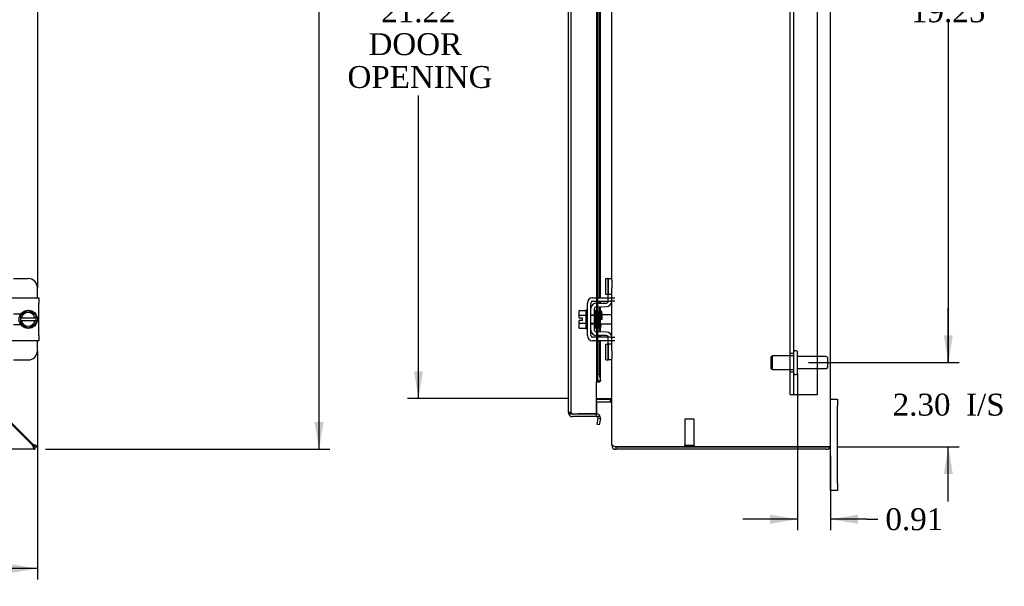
# Model space of a CAD drawing. Header units: inches. Extents: x 1 to 150, y -1 to 99.
# Tile 5 of 11: x 48 to 75, y 29 to 45. Entities that reach past the tile are written whole.
import ezdxf
from ezdxf.enums import TextEntityAlignment as Align
from ezdxf.lldxf.tags import DXFTag

# ---------------------------------------------------------------- set-up
doc = ezdxf.new("R2010")
doc.units = ezdxf.units.IN
doc.header["$MEASUREMENT"] = 0
for name, color, linetype in [('COM40676', 7, 'Continuous'), ('COM42667', 7, 'Continuous'), ('COM42780', 7, 'Continuous'), ('COM48431', 7, 'Continuous'), ('COM71102-11', 7, 'Continuous'), ('Default', 7, 'Continuous'), ('FET07710', 7, 'Continuous'), ('GSK10080', 7, 'Continuous'), ('SCC19011', 7, 'Continuous'), ('SPR20265', 7, 'Continuous'), ('STD21878', 7, 'Continuous'), ('STD26094', 7, 'Continuous'), ('WAF25035', 7, 'Continuous')]:
    doc.layers.add(name, color=color, linetype=linetype)
doc.styles.add('SEACAD_Times_New_Roman', font='times.ttf')
tags = doc.linetypes.add('HIDDEN2', pattern=[0.1875, 0.125, -0.0625]).pattern_tags.tags
tags[6:7] = [DXFTag(74, 4), DXFTag(75, 0), DXFTag(340, '0'), DXFTag(46, 0.0), DXFTag(50, 0.0), DXFTag(44, 0.0), DXFTag(45, 0.0)]
tags[4:5] = [DXFTag(74, 4), DXFTag(75, 0), DXFTag(340, '0'), DXFTag(46, 0.0), DXFTag(50, 0.0), DXFTag(44, 0.0), DXFTag(45, 0.0)]
doc.dimstyles.new('HAMMOND_(STH_-_120x80)', dxfattribs={"dimtxt": 0.6, "dimasz": 0.75, "dimexe": 0.3, "dimexo": 0.3, "dimgap": 0.15, "dimtad": 0, "dimtih": 1, "dimtoh": 1, "dimzin": 0, "dimdsep": 46, "dimtxsty": 'SEACAD_Times_New_Roman', "dimblk1": '_SE_FILLED', "dimblk2": '_SE_FILLED', "dimsah": 1, "dimcen": 0.3, "dimadec": 0, "dimazin": 0, "dimtfac": 0.8, "dimtofl": 0, "dimtmove": 0, "dimatfit": 3, "dimfxl": 1, "dimtolj": 1, "dimtzin": 0, "dimarcsym": 0})

# ---------------------------------------------------------------- blocks, each defined once
blk = doc.blocks.new('SE')
at = {"layer": 'COM42667', "color": 7, "linetype": 'Continuous'}
for p, q in [((47.663, 37.317), (48.577, 37.317)), ((48.577, 37.317), (48.577, 37.174)), ((48.577, 36.282), (48.577, 37.174)), ((48.082, 36.869), (47.882, 36.869)), ((47.882, 36.588), (48.082, 36.588)), ((48.577, 36.282), (48.577, 36.139)), ((48.577, 36.139), (47.663, 36.139))]:
    blk.add_line(p, q, dxfattribs=at)
at = {"layer": 'COM42780', "color": 7, "linetype": 'Continuous'}
for p, q in [((47.888, 37.843), (48.288, 37.843)), ((48.538, 37.317), (48.538, 37.593)), ((48.538, 35.863), (48.538, 36.139)), ((47.888, 35.613), (48.288, 35.613))]:
    blk.add_line(p, q, dxfattribs=at)
for centre, start, end in [((48.288, 37.593), 0, 90), ((48.288, 35.863), 270, 0)]:
    blk.add_arc(centre, 0.25, start, end, dxfattribs=at)
at = {"layer": 'COM48431', "color": 7, "linetype": 'Continuous'}
for p, q in [((48.538, 48.676), (48.538, 37.593)), ((48.538, 35.863), (48.538, 33.238)), ((47.591, 34.131), (48.406, 33.316)), ((47.591, 34.095), (48.388, 33.298)), ((48.388, 33.298), (48.405, 33.274)), ((48.406, 33.316), (48.43, 33.3)), ((48.466, 33.238), (48.43, 33.274)), ((48.466, 33.238), (48.538, 33.238)), ((48.466, 33.238), (48.466, 33.166)), ((48.466, 33.166), (24.61, 33.166))]:
    blk.add_line(p, q, dxfattribs=at)
for points, knots in [([(48.405, 33.274), (48.41, 33.26), (48.415, 33.246), (48.425, 33.22), (48.43, 33.208), (48.441, 33.188), (48.446, 33.18), (48.456, 33.169), (48.461, 33.166), (48.466, 33.166)], [0, 0, 0, 0, 0.25, 0.25, 0.5, 0.5, 0.75, 0.75, 1, 1, 1, 1]), ([(48.405, 33.274), (48.415, 33.265), (48.425, 33.255), (48.446, 33.242), (48.456, 33.238), (48.466, 33.238)], [0, 0, 0, 0, 0.5, 0.5, 1, 1, 1, 1]), ([(48.43, 33.3), (48.435, 33.295), (48.44, 33.29), (48.448, 33.279), (48.452, 33.274), (48.459, 33.264), (48.462, 33.259), (48.465, 33.249), (48.466, 33.243), (48.466, 33.238)], [0, 0, 0, 0, 0.25, 0.25, 0.5, 0.5, 0.75, 0.75, 1, 1, 1, 1]), ([(48.43, 33.3), (48.444, 33.295), (48.459, 33.29), (48.485, 33.279), (48.497, 33.274), (48.517, 33.264), (48.525, 33.259), (48.536, 33.249), (48.538, 33.243), (48.538, 33.238)], [0, 0, 0, 0, 0.25, 0.25, 0.5, 0.5, 0.75, 0.75, 1, 1, 1, 1])]:
    blk.add_open_spline(points, degree=3, knots=knots, dxfattribs=at)
at = {"layer": 'SCC19011', "color": 7, "linetype": 'Continuous'}
for p, q in [((48.288, 36.969), (48.073, 36.837)), ((48.073, 36.837), (48.073, 36.762)), ((48.073, 36.762), (48.073, 36.694)), ((48.094, 36.762), (48.073, 36.762)), ((48.104, 36.762), (48.094, 36.762)), ((48.473, 36.762), (48.104, 36.762)), ((48.503, 36.837), (48.288, 36.969)), ((48.483, 36.762), (48.473, 36.762)), ((48.503, 36.762), (48.483, 36.762)), ((48.503, 36.762), (48.503, 36.837)), ((48.503, 36.694), (48.503, 36.762)), ((48.073, 36.694), (48.073, 36.619)), ((48.073, 36.694), (48.094, 36.694)), ((48.073, 36.619), (48.288, 36.487)), ((48.094, 36.694), (48.104, 36.694)), ((48.104, 36.694), (48.473, 36.694)), ((48.288, 36.487), (48.503, 36.619)), ((48.473, 36.694), (48.483, 36.694)), ((48.483, 36.694), (48.503, 36.694)), ((48.503, 36.619), (48.503, 36.694))]:
    blk.add_line(p, q, dxfattribs=at)
for start, end in [(10.4474, 169.5526), (190.4474, 349.5526)]:
    blk.add_arc((48.288, 36.728), 0.188, start, end, dxfattribs=at)
at = {"layer": 'WAF25035', "color": 7, "linetype": 'Continuous'}
blk.add_circle((48.288, 36.728), 0.25, dxfattribs=at)
blk = doc.blocks.new('DMBLK7269')
at = {"layer": 'Default', "linetype": 'Continuous'}
for points in [[(25.288, 29.776), (25.288, 30.026), (24.538, 29.901)], [(47.788, 29.776), (48.538, 29.901), (47.788, 30.026)]]:
    blk.add_hatch(color=7, dxfattribs=at).paths.add_polyline_path(points)
at = {"layer": 'Default', "color": 7, "linetype": 'Continuous'}
for p, q in [((48.538, 35.563), (48.538, 29.601)), ((24.538, 32.938), (24.538, 29.601)), ((34.807, 29.901), (24.538, 29.901)), ((48.538, 29.901), (37.274, 29.901))]:
    blk.add_line(p, q, dxfattribs=at)
at = {"layer": 'Default', "color": 7, "linetype": 'Continuous', "style": 'SEACAD_Times_New_Roman'}
blk.add_text('24.00', height=0.6, dxfattribs=at).set_placement((35.017, 30.201), align=Align.TOP_LEFT)
blk = doc.blocks.new('_SE_FILLED')
at = {"color": 0}
blk.add_line((0, 0), (-1, 0), dxfattribs=at)
blk.add_solid([(0, 0), (-1, -0.1665), (-1, 0.1665), (0, 0)], dxfattribs=at)
blk = doc.blocks.new('DMBLK7270')
at = {"layer": 'Default', "linetype": 'Continuous'}
for points in [[(56.387, 56.416), (56.262, 57.166), (56.137, 56.416)], [(56.387, 33.916), (56.137, 33.916), (56.262, 33.166)]]:
    blk.add_hatch(color=7, dxfattribs=at).paths.add_polyline_path(points)
at = {"layer": 'Default', "color": 7, "linetype": 'Continuous'}
for p, q in [((48.766, 57.166), (56.562, 57.166)), ((56.262, 46.523), (56.262, 57.166)), ((56.262, 33.166), (56.262, 45.713)), ((48.766, 33.166), (56.562, 33.166))]:
    blk.add_line(p, q, dxfattribs=at)
at = {"layer": 'Default', "color": 7, "linetype": 'Continuous', "style": 'SEACAD_Times_New_Roman'}
blk.add_text('24.00', height=0.6, dxfattribs=at).set_placement((55.239, 46.313), align=Align.TOP_LEFT)
blk = doc.blocks.new('SE9')
at = {"layer": 'COM40676', "color": 7, "linetype": 'HIDDEN2'}
for p, q in [((69.184, 34.666), (69.184, 55.666)), ((69.279, 34.666), (69.279, 55.666)), ((69.934, 34.666), (69.934, 55.666)), ((69.279, 35.791), (69.184, 35.791)), ((69.184, 35.291), (69.279, 35.291)), ((69.184, 34.666), (69.309, 34.666)), ((69.309, 34.666), (69.934, 34.666))]:
    blk.add_line(p, q, dxfattribs=at)
at = {"layer": 'COM42667', "color": 7, "linetype": 'Continuous'}
for p, q in [((63.764, 37.317), (64.247, 37.317)), ((64.247, 37.317), (64.372, 37.317)), ((63.621, 36.282), (63.621, 37.174)), ((63.716, 36.282), (63.716, 37.174)), ((63.764, 37.222), (64.247, 37.222)), ((64.372, 37.222), (64.247, 37.222)), ((64.247, 36.234), (63.764, 36.234)), ((64.247, 36.234), (64.372, 36.234)), ((64.247, 36.139), (63.764, 36.139)), ((64.372, 36.139), (64.247, 36.139))]:
    blk.add_line(p, q, dxfattribs=at)
for centre, radius, start, end in [((63.764, 37.174), 0.143, 90, 180), ((63.764, 37.174), 0.048, 90, 180), ((63.764, 36.282), 0.143, 180, 270), ((63.764, 36.282), 0.048, 180, 270)]:
    blk.add_arc(centre, radius, start, end, dxfattribs=at)
at = {"layer": 'COM42780', "color": 7, "linetype": 'Continuous'}
for p, q in [((64.129, 37.406), (64.129, 37.843)), ((64.129, 37.843), (64.179, 37.843)), ((64.193, 37.843), (64.179, 37.843)), ((64.193, 37.593), (64.193, 37.843)), ((64.193, 37.843), (64.288, 37.843)), ((64.288, 37.799), (64.288, 37.593)), ((64.193, 37.317), (64.193, 37.593)), ((64.288, 37.317), (64.288, 37.593)), ((64.179, 37.406), (64.129, 37.406)), ((64.179, 37.406), (64.193, 37.406)), ((63.811, 36.431), (63.811, 37.025)), ((63.857, 37.168), (64.146, 37.173)), ((63.858, 37.073), (64.148, 37.078)), ((64.193, 37.221), (64.193, 37.222)), ((64.288, 37.221), (64.288, 37.222)), ((63.835, 36.923), (63.821, 36.923)), ((63.885, 36.923), (63.87, 36.923)), ((63.837, 36.533), (63.852, 36.533)), ((63.887, 36.533), (63.903, 36.533)), ((64.146, 36.283), (63.857, 36.288)), ((64.148, 36.378), (63.858, 36.383)), ((64.193, 36.234), (64.193, 36.235)), ((64.288, 36.234), (64.288, 36.235)), ((64.129, 35.613), (64.129, 36.05)), ((64.129, 36.05), (64.179, 36.05)), ((64.193, 36.05), (64.179, 36.05)), ((64.193, 35.863), (64.193, 36.139)), ((64.288, 35.863), (64.288, 36.139)), ((64.193, 35.613), (64.193, 35.863)), ((64.288, 35.863), (64.288, 35.657)), ((64.129, 35.613), (64.179, 35.613)), ((64.179, 35.613), (64.193, 35.613)), ((64.288, 35.613), (64.193, 35.613))]:
    blk.add_line(p, q, dxfattribs=at)
at = {"layer": 'COM42780', "color": 7, "linetype": 'HIDDEN2'}
for p, q in [((64.196, 37.406), (64.196, 37.843)), ((64.288, 37.406), (64.193, 37.406)), ((64.193, 37.222), (64.193, 37.317)), ((64.288, 37.222), (64.288, 37.317)), ((63.716, 36.853), (63.906, 36.853)), ((63.906, 36.835), (63.716, 36.835)), ((63.821, 36.923), (63.811, 36.923)), ((63.87, 36.923), (63.835, 36.923)), ((63.906, 36.923), (63.885, 36.923)), ((63.906, 36.533), (63.906, 36.923)), ((63.716, 36.622), (63.906, 36.622)), ((63.716, 36.603), (63.906, 36.603)), ((63.811, 36.533), (63.837, 36.533)), ((63.852, 36.533), (63.887, 36.533)), ((63.903, 36.533), (63.906, 36.533)), ((64.193, 36.139), (64.193, 36.234)), ((64.288, 36.139), (64.288, 36.234)), ((64.288, 36.05), (64.193, 36.05)), ((64.194, 35.918), (64.193, 35.918)), ((64.194, 35.918), (64.194, 35.866)), ((64.196, 35.613), (64.196, 36.05)), ((64.194, 35.888), (64.193, 35.888)), ((64.194, 35.809), (64.193, 35.809)), ((64.194, 35.803), (64.193, 35.803)), ((64.194, 35.778), (64.193, 35.778)), ((64.194, 35.745), (64.193, 35.745))]:
    blk.add_line(p, q, dxfattribs=at)
at = {"layer": 'COM42780', "color": 7, "linetype": 'Continuous'}
for centre, radius, start, end in [((63.859, 37.025), 0.143, 91, 180), ((63.859, 37.025), 0.048, 91, 180), ((64.145, 37.221), 0.048, 271, 0), ((64.145, 37.221), 0.143, 271, 0), ((63.859, 36.431), 0.143, 180, 269), ((63.859, 36.431), 0.048, 180, 269), ((64.145, 36.235), 0.048, 0, 89), ((64.145, 36.235), 0.143, 0, 89)]:
    blk.add_arc(centre, radius, start, end, dxfattribs=at)
at = {"layer": 'COM48431', "color": 7, "linetype": 'Continuous'}
for p, q in [((70.288, 33.274), (70.288, 57.058)), ((64.288, 37.799), (64.288, 52.533)), ((64.288, 36.235), (64.288, 37.221)), ((64.288, 33.3), (64.288, 35.657)), ((63.87, 34.555), (64.252, 34.555)), ((63.87, 34.541), (64.252, 34.541)), ((63.87, 34.469), (64.252, 34.469)), ((64.252, 34.469), (64.252, 34.541)), ((64.288, 33.298), (64.288, 33.274)), ((64.312, 33.274), (64.288, 33.274)), ((64.396, 33.238), (70.18, 33.238)), ((70.18, 33.238), (64.396, 33.238)), ((64.396, 33.238), (64.396, 33.166)), ((70.18, 33.238), (70.282, 33.238)), ((70.282, 33.238), (70.18, 33.238)), ((70.18, 33.166), (64.396, 33.166))]:
    blk.add_line(p, q, dxfattribs=at)
for centre, radius, start, end in [((64.252, 34.433), 0.108, 79.6015, 90), ((64.252, 34.433), 0.036, 0, 90), ((64.396, 33.274), 0.108, 180, 270), ((64.396, 33.274), 0.036, 231.2764, 270), ((70.18, 33.274), 0.108, 270, 340.5288), ((70.18, 33.274), 0.108, 340.5288, 0)]:
    blk.add_arc(centre, radius, start, end, dxfattribs=at)
blk.add_ellipse((70.18, 33.274), major_axis=(-0.108, 0), ratio=0.997813, start_param=2.801756, end_param=3.141593, dxfattribs=at)
for points, knots in [([(64.288, 34.451), (64.288, 34.462), (64.288, 34.472), (64.285, 34.492), (64.284, 34.503), (64.28, 34.517), (64.278, 34.522), (64.275, 34.531), (64.273, 34.536), (64.268, 34.544), (64.266, 34.547), (64.261, 34.551), (64.259, 34.553), (64.256, 34.554), (64.254, 34.554), (64.252, 34.555)], [0, 0, 0, 0, 0.25, 0.25, 0.5, 0.5, 0.625, 0.625, 0.75, 0.75, 0.875, 0.875, 0.9375, 0.9375, 1, 1, 1, 1]), ([(64.288, 33.3), (64.288, 33.295), (64.291, 33.29), (64.302, 33.279), (64.31, 33.274), (64.33, 33.264), (64.342, 33.259), (64.368, 33.249), (64.382, 33.243), (64.396, 33.238)], [0, 0, 0, 0, 0.25, 0.25, 0.5, 0.5, 0.75, 0.75, 1, 1, 1, 1])]:
    blk.add_open_spline(points, degree=3, knots=knots, dxfattribs=at)
at = {"layer": 'COM71102-11', "color": 7, "linetype": 'HIDDEN2'}
for p, q in [((63.175, 34.172), (63.175, 56.161)), ((63.873, 55.322), (63.873, 35.011)), ((63.906, 36.923), (63.906, 55.293)), ((63.906, 35.039), (63.906, 36.533)), ((63.175, 34.172), (63.103, 34.172))]:
    blk.add_line(p, q, dxfattribs=at)
at = {"layer": 'COM71102-11', "color": 7, "linetype": 'Continuous'}
for p, q in [((63.103, 34.172), (63.103, 49.401)), ((63.947, 49.144), (63.947, 37.317)), ((63.978, 37.317), (63.978, 49.144)), ((63.876, 48.644), (63.876, 37.317)), ((63.876, 37.222), (63.876, 37.168)), ((63.876, 37.073), (63.876, 36.923)), ((63.947, 37.222), (63.947, 37.17)), ((63.947, 37.075), (63.947, 36.955)), ((63.978, 37.17), (63.978, 37.222)), ((63.978, 36.85), (63.978, 37.075)), ((63.876, 36.49), (63.876, 36.383)), ((63.947, 36.606), (63.947, 36.382)), ((63.978, 36.381), (63.978, 36.506)), ((63.876, 36.288), (63.876, 36.234)), ((63.947, 36.287), (63.947, 36.234)), ((63.978, 36.234), (63.978, 36.286)), ((63.876, 36.139), (63.876, 35.219)), ((63.947, 36.139), (63.947, 35.219)), ((63.978, 35.039), (63.978, 36.139)), ((63.947, 35.219), (63.876, 35.219)), ((63.876, 35.219), (63.906, 35.046)), ((63.947, 35.219), (63.977, 35.046)), ((63.87, 34.136), (63.87, 35.011)), ((63.87, 35.011), (63.898, 35.011)), ((63.898, 35.011), (63.953, 35.011)), ((63.906, 35.046), (63.977, 35.046)), ((63.873, 34.555), (63.873, 34.541)), ((63.873, 34.469), (63.873, 34.136)), ((63.109, 34.136), (63.175, 34.136)), ((63.211, 34.136), (63.109, 34.136)), ((63.211, 34.136), (63.87, 34.136)), ((63.87, 34.064), (63.211, 34.064)), ((63.87, 34.136), (63.363, 34.136)), ((63.873, 34.136), (63.87, 34.136)), ((63.87, 34.064), (63.87, 34.136)), ((63.906, 34.021), (63.876, 33.851)), ((63.898, 34.051), (63.953, 34.097)), ((63.906, 34.021), (63.977, 34.009)), ((63.947, 33.839), (63.876, 33.851)), ((63.977, 34.009), (63.947, 33.839))]:
    blk.add_line(p, q, dxfattribs=at)
for centre, radius, start, end in [((63.853, 35.039), 0.0534, 327.5781, 7.3735), ((63.211, 34.172), 0.108, 180, 199.4712), ((63.211, 34.172), 0.108, 199.4712, 270), ((63.87, 34.028), 0.108, 40, 90), ((63.87, 34.028), 0.036, 40, 90), ((63.87, 34.028), 0.036, 350, 40), ((63.87, 34.028), 0.108, 350.0001, 39.9999)]:
    blk.add_arc(centre, radius, start, end, dxfattribs=at)
at = {"layer": 'COM71102-11', "color": 7, "linetype": 'HIDDEN2'}
blk.add_arc((63.211, 34.172), 0.036, 180, 270, dxfattribs=at)
at = {"layer": 'COM71102-11', "color": 7, "linetype": 'Continuous'}
blk.add_ellipse((63.211, 34.172), major_axis=(0.108, 0), ratio=0.997813, start_param=3.141593, end_param=3.48143, dxfattribs=at)
at = {"layer": 'COM71102-11', "color": 7, "linetype": 'HIDDEN2'}
blk.add_ellipse((63.211, 34.172), major_axis=(0.036, 0), ratio=0.997813, start_param=3.141593, end_param=4.712389, dxfattribs=at)
at = {"layer": 'COM71102-11', "color": 7, "linetype": 'Continuous'}
blk.add_open_spline([(63.953, 35.011), (63.963, 35.017), (63.97, 35.023), (63.979, 35.034), (63.979, 35.04), (63.977, 35.046)], degree=3, knots=[0, 0, 0, 0, 0.5, 0.5, 1, 1, 1, 1], dxfattribs=at)
at = {"layer": 'FET07710', "color": 7, "linetype": 'Continuous'}
for p, q in [((70.288, 34.541), (70.475, 34.541)), ((70.475, 34.541), (70.475, 34.354)), ((70.475, 32.229), (70.475, 34.354)), ((70.288, 32.229), (70.288, 33.274)), ((70.288, 32.041), (70.288, 32.229)), ((70.475, 32.229), (70.475, 32.041)), ((70.475, 32.041), (70.288, 32.041))]:
    blk.add_line(p, q, dxfattribs=at)
at = {"layer": 'GSK10080', "color": 7, "linetype": 'Continuous'}
for p, q in [((63.175, 34.136), (63.363, 34.136)), ((63.175, 34.136), (63.175, 34.136)), ((63.363, 34.136), (63.363, 34.136))]:
    blk.add_line(p, q, dxfattribs=at)
at = {"layer": 'SCC19011', "color": 7, "linetype": 'Continuous'}
for p, q in [((63.395, 36.969), (63.576, 36.969)), ((63.395, 36.837), (63.395, 36.969)), ((63.395, 36.837), (63.576, 36.837)), ((63.395, 36.762), (63.395, 36.837)), ((63.49, 36.762), (63.395, 36.762)), ((63.49, 36.694), (63.49, 36.762)), ((63.939, 36.85), (63.924, 36.85)), ((63.988, 36.85), (63.974, 36.85)), ((64.288, 36.85), (64.023, 36.85)), ((63.395, 36.619), (63.395, 36.694)), ((63.49, 36.694), (63.395, 36.694)), ((63.395, 36.619), (63.576, 36.619)), ((63.395, 36.487), (63.395, 36.619)), ((63.395, 36.487), (63.576, 36.487)), ((63.934, 36.606), (63.949, 36.606)), ((63.984, 36.606), (64.288, 36.606))]:
    blk.add_line(p, q, dxfattribs=at)
at = {"layer": 'SPR20265', "color": 7, "linetype": 'Continuous'}
blk.add_line((63.994, 36.728), (64.029, 36.728), dxfattribs=at)
blk.add_arc((63.849, 36.953), 0.0181, 0.2962, 180.6354, dxfattribs=at)
for points, knots in [([(63.818, 36.953), (63.818, 36.959), (63.817, 36.965), (63.812, 36.971), (63.811, 36.972)], [0, 0, 0, 0, 0.3373768, 0.4172125, 0.4172125, 0.4172125, 0.4172125]), ([(63.84, 36.504), (63.839, 36.51), (63.838, 36.519), (63.836, 36.546), (63.835, 36.571), (63.833, 36.601), (63.832, 36.635), (63.831, 36.672), (63.829, 36.711), (63.828, 36.751), (63.826, 36.791), (63.825, 36.83), (63.824, 36.866), (63.822, 36.899), (63.821, 36.925), (63.819, 36.946), (63.818, 36.954), (63.818, 36.958)], [0, 0, 0, 0, 0.11255, 0.170301, 0.228894, 0.288343, 0.348652, 0.409846, 0.471906, 0.534819, 0.598613, 0.663299, 0.728871, 0.795304, 0.862632, 0.930869, 1, 1, 1, 1]), ([(63.831, 36.955), (63.831, 36.955), (63.83, 36.953), (63.829, 36.944), (63.828, 36.932), (63.827, 36.925)], [0, 0, 0, 0, 0.0472227, 0.0921716, 0.1555196, 0.1555196, 0.1555196, 0.1555196]), ([(63.831, 36.951), (63.832, 36.95), (63.833, 36.947), (63.836, 36.92), (63.838, 36.886), (63.839, 36.848), (63.841, 36.81), (63.842, 36.777), (63.843, 36.749), (63.844, 36.725), (63.845, 36.699), (63.846, 36.669), (63.847, 36.633), (63.849, 36.594), (63.851, 36.556), (63.853, 36.523), (63.855, 36.506), (63.856, 36.503), (63.857, 36.503), (63.857, 36.503)], [0.0030112, 0.0030112, 0.0030112, 0.0030112, 0.0909917, 0.1731863, 0.2465669, 0.311077, 0.3667189, 0.4135009, 0.4513874, 0.480626, 0.512859, 0.5543701, 0.6051903, 0.6653393, 0.7348112, 0.8136551, 0.9019497, 0.9497813, 0.9562509, 0.9562509, 0.9562509, 0.9562509]), ([(63.891, 36.511), (63.89, 36.51), (63.889, 36.513), (63.887, 36.528), (63.885, 36.559), (63.884, 36.596), (63.882, 36.634), (63.881, 36.669), (63.88, 36.699), (63.879, 36.725), (63.878, 36.749), (63.877, 36.777), (63.876, 36.811), (63.874, 36.848), (63.872, 36.887), (63.871, 36.922), (63.868, 36.95), (63.867, 36.953), (63.866, 36.955)], [0.0508211, 0.0508211, 0.0508211, 0.0508211, 0.0952109, 0.1816569, 0.2594098, 0.3283239, 0.3882799, 0.4391299, 0.4807756, 0.5131634, 0.542566, 0.5806951, 0.6278338, 0.6839911, 0.7492285, 0.8236176, 0.9071856, 1, 1, 1, 1]), ([(63.941, 36.516), (63.94, 36.518), (63.939, 36.52), (63.938, 36.532), (63.936, 36.549), (63.935, 36.576), (63.933, 36.614), (63.931, 36.661), (63.93, 36.704), (63.928, 36.738), (63.927, 36.769), (63.926, 36.801), (63.925, 36.835), (63.923, 36.871), (63.921, 36.904), (63.919, 36.93), (63.917, 36.945), (63.914, 36.953), (63.913, 36.957), (63.909, 36.96), (63.905, 36.962), (63.901, 36.963), (63.895, 36.963), (63.889, 36.961), (63.884, 36.956), (63.881, 36.949), (63.879, 36.94), (63.878, 36.931), (63.878, 36.925)], [0, 0, 0, 0, 0.030093, 0.0585571, 0.0853869, 0.1105715, 0.1558746, 0.1945172, 0.2264462, 0.2516092, 0.2721585, 0.2958767, 0.3235, 0.3550878, 0.3907308, 0.4288982, 0.4597713, 0.4816059, 0.4943659, 0.4976427, 0.5012018, 0.5057902, 0.5113157, 0.5178789, 0.5252166, 0.5427055, 0.5634357, 0.5899017, 0.5899017, 0.5899017, 0.5899017]), ([(63.885, 36.932), (63.884, 36.932), (63.884, 36.931), (63.885, 36.92), (63.886, 36.901), (63.888, 36.873), (63.889, 36.847), (63.89, 36.815), (63.892, 36.774), (63.894, 36.726), (63.896, 36.672), (63.898, 36.617), (63.9, 36.575), (63.902, 36.546), (63.903, 36.529), (63.904, 36.517), (63.905, 36.515), (63.906, 36.513)], [0.5350864, 0.5350864, 0.5350864, 0.5350864, 0.5440058, 0.5644762, 0.6082607, 0.6316699, 0.6560427, 0.6835919, 0.7155543, 0.7519369, 0.7927105, 0.8378634, 0.8874158, 0.9139069, 0.9414997, 0.9701957, 1, 1, 1, 1]), ([(63.931, 36.941), (63.931, 36.94), (63.929, 36.936), (63.927, 36.919), (63.925, 36.888), (63.924, 36.864), (63.924, 36.853)], [0.0501332, 0.0501332, 0.0501332, 0.0501332, 0.0979006, 0.1861158, 0.2649356, 0.3212681, 0.3212681, 0.3212681, 0.3212681]), ([(63.968, 36.934), (63.967, 36.937), (63.966, 36.943), (63.961, 36.95), (63.954, 36.954), (63.947, 36.955), (63.941, 36.954), (63.938, 36.951), (63.935, 36.949), (63.933, 36.946), (63.932, 36.943), (63.931, 36.941), (63.931, 36.939), (63.931, 36.938)], [0, 0, 0, 0, 0.180774, 0.350248, 0.499828, 0.623642, 0.733222, 0.784403, 0.832779, 0.878274, 0.921007, 0.961361, 1, 1, 1, 1]), ([(63.932, 36.935), (63.933, 36.932), (63.934, 36.928), (63.935, 36.913), (63.936, 36.895), (63.938, 36.867), (63.94, 36.828), (63.942, 36.782), (63.943, 36.74), (63.944, 36.707), (63.946, 36.678), (63.947, 36.65), (63.948, 36.621), (63.949, 36.591), (63.951, 36.563), (63.953, 36.54), (63.955, 36.525), (63.957, 36.516), (63.959, 36.512), (63.966, 36.506), (63.974, 36.504), (63.982, 36.507), (63.989, 36.513), (63.992, 36.523), (63.994, 36.535), (63.996, 36.56), (63.998, 36.589), (63.999, 36.605), (63.999, 36.606)], [0, 0, 0, 0, 0.0305537, 0.0594336, 0.086636, 0.1121631, 0.1581079, 0.1973983, 0.2300328, 0.2560126, 0.2765595, 0.2989611, 0.3244485, 0.3530535, 0.3848423, 0.419375, 0.4489964, 0.4710688, 0.4856271, 0.4942255, 0.5080342, 0.5177414, 0.527727, 0.5474384, 0.5679007, 0.6114813, 0.6588378, 0.6608723, 0.6608723, 0.6608723, 0.6608723]), ([(63.988, 36.534), (63.988, 36.534), (63.988, 36.536), (63.988, 36.543), (63.986, 36.558), (63.985, 36.582), (63.984, 36.606), (63.982, 36.636), (63.981, 36.674), (63.979, 36.72), (63.977, 36.771), (63.975, 36.826), (63.973, 36.868), (63.971, 36.898), (63.97, 36.916), (63.968, 36.931), (63.968, 36.935), (63.967, 36.937)], [0.5340858, 0.5340858, 0.5340858, 0.5340858, 0.5460706, 0.5614606, 0.6051048, 0.6284481, 0.6528907, 0.680899, 0.7132376, 0.7499406, 0.7910029, 0.8364684, 0.8863778, 0.9130782, 0.9409099, 0.9698837, 1, 1, 1, 1]), ([(63.981, 36.931), (63.98, 36.929), (63.979, 36.926), (63.978, 36.913), (63.976, 36.896), (63.975, 36.875), (63.974, 36.858), (63.974, 36.849)], [0, 0, 0, 0, 0.0302242, 0.0588021, 0.0857366, 0.1110308, 0.1380479, 0.1380479, 0.1380479, 0.1380479]), ([(64.016, 36.93), (64.016, 36.932), (64.016, 36.934), (64.014, 36.938), (64.012, 36.942), (64.009, 36.944), (64.005, 36.946), (64.001, 36.948), (63.995, 36.947), (63.988, 36.945), (63.983, 36.94), (63.98, 36.933), (63.98, 36.93), (63.98, 36.927)], [0, 0, 0, 0, 0.058977, 0.121112, 0.184968, 0.249019, 0.31194, 0.372841, 0.48981, 0.614536, 0.743768, 0.872723, 1, 1, 1, 1]), ([(63.981, 36.927), (63.982, 36.927), (63.982, 36.927), (63.984, 36.918), (63.985, 36.901), (63.987, 36.876), (63.989, 36.845), (63.99, 36.809), (63.992, 36.769), (63.993, 36.743), (63.994, 36.728)], [0.0491745, 0.0491745, 0.0491745, 0.0491745, 0.1247815, 0.2496118, 0.3745487, 0.4995316, 0.6245497, 0.7496304, 0.874808, 1, 1, 1, 1]), ([(64.029, 36.728), (64.028, 36.743), (64.027, 36.769), (64.025, 36.81), (64.024, 36.846), (64.022, 36.878), (64.02, 36.904), (64.019, 36.922), (64.017, 36.932), (64.016, 36.932), (64.016, 36.932)], [0, 0, 0, 0, 0.1236932, 0.2477957, 0.3722334, 0.4970307, 0.6222178, 0.7477992, 0.8737106, 0.9604174, 0.9604174, 0.9604174, 0.9604174]), ([(63.811, 36.488), (63.812, 36.487), (63.814, 36.485), (63.818, 36.483), (63.823, 36.482), (63.826, 36.482), (63.83, 36.483), (63.834, 36.485), (63.837, 36.488), (63.839, 36.492), (63.84, 36.496), (63.84, 36.498), (63.84, 36.5)], [0.4030546, 0.4030546, 0.4030546, 0.4030546, 0.4621148, 0.5813043, 0.6332128, 0.6824315, 0.7324228, 0.7838473, 0.8367889, 0.8908503, 0.9454203, 1, 1, 1, 1]), ([(63.84, 36.495), (63.84, 36.495), (63.841, 36.495), (63.842, 36.498), (63.844, 36.511), (63.845, 36.526), (63.845, 36.532)], [0.0472657, 0.0472657, 0.0472657, 0.0472657, 0.0507927, 0.0991105, 0.1881062, 0.2263505, 0.2263505, 0.2263505, 0.2263505]), ([(63.857, 36.504), (63.857, 36.503), (63.857, 36.502), (63.858, 36.499), (63.86, 36.496), (63.862, 36.494), (63.865, 36.492), (63.868, 36.491), (63.872, 36.49), (63.878, 36.49), (63.886, 36.494), (63.892, 36.503), (63.893, 36.509), (63.893, 36.513)], [0.0536883, 0.0536883, 0.0536883, 0.0536883, 0.0780693, 0.1166064, 0.1566075, 0.1991192, 0.2448555, 0.2942488, 0.3475582, 0.468612, 0.6213089, 0.801496, 1, 1, 1, 1]), ([(63.892, 36.509), (63.893, 36.512), (63.894, 36.517), (63.895, 36.527), (63.895, 36.533)], [0, 0, 0, 0, 0.03057525, 0.05606344, 0.05606344, 0.05606344, 0.05606344]), ([(63.905, 36.516), (63.906, 36.513), (63.906, 36.508), (63.912, 36.5), (63.92, 36.497), (63.927, 36.497), (63.933, 36.499), (63.938, 36.504), (63.941, 36.509), (63.941, 36.513), (63.941, 36.515)], [0, 0, 0, 0, 0.160978, 0.319941, 0.465269, 0.591846, 0.711965, 0.822973, 0.919786, 1, 1, 1, 1]), ([(63.943, 36.518), (63.943, 36.519), (63.944, 36.524), (63.945, 36.54), (63.947, 36.571), (63.948, 36.594), (63.949, 36.605)], [0.0807967, 0.0807967, 0.0807967, 0.0807967, 0.0929142, 0.176534, 0.2509332, 0.3076552, 0.3076552, 0.3076552, 0.3076552])]:
    blk.add_open_spline(points, degree=3, knots=knots, dxfattribs=at)
at = {"layer": 'STD21878', "color": 7, "linetype": 'HIDDEN2'}
for p, q in [((66.545, 33.988), (66.295, 33.988)), ((66.295, 33.988), (66.295, 33.269)), ((66.545, 33.269), (66.545, 33.988)), ((66.561, 33.269), (66.28, 33.269)), ((66.28, 33.269), (66.28, 33.238)), ((66.561, 33.238), (66.561, 33.269))]:
    blk.add_line(p, q, dxfattribs=at)
at = {"layer": 'STD21878', "color": 7, "linetype": 'Continuous'}
for p, q in [((66.28, 33.238), (66.28, 33.238)), ((66.561, 33.238), (66.561, 33.238))]:
    blk.add_line(p, q, dxfattribs=at)
at = {"layer": 'STD26094', "color": 7, "linetype": 'HIDDEN2'}
for p, q in [((68.692, 35.729), (68.654, 35.691)), ((68.654, 35.691), (68.654, 35.391)), ((68.692, 35.354), (68.692, 35.729)), ((69.279, 35.729), (68.692, 35.729)), ((69.349, 35.866), (69.309, 35.866)), ((69.379, 35.246), (69.379, 35.836)), ((70.156, 35.706), (69.379, 35.706)), ((70.216, 35.436), (70.216, 35.646)), ((68.654, 35.391), (68.692, 35.354)), ((69.379, 35.376), (70.156, 35.376)), ((68.692, 35.354), (69.279, 35.354)), ((69.309, 35.216), (69.349, 35.216))]:
    blk.add_line(p, q, dxfattribs=at)
for centre, radius, start, end in [((69.309, 35.836), 0.03, 90, 180), ((69.349, 35.836), 0.03, 0, 90), ((70.156, 35.646), 0.06, 0, 90), ((70.156, 35.436), 0.06, 270, 0), ((69.309, 35.246), 0.03, 180, 270), ((69.349, 35.246), 0.03, 270, 0)]:
    blk.add_arc(centre, radius, start, end, dxfattribs=at)
at = {"layer": 'WAF25035', "color": 7, "linetype": 'Continuous'}
for p, q in [((63.576, 36.978), (63.576, 36.478)), ((63.621, 36.978), (63.576, 36.978)), ((63.576, 36.478), (63.621, 36.478))]:
    blk.add_line(p, q, dxfattribs=at)
blk = doc.blocks.new('DMBLK7280')
at = {"layer": 'Default', "linetype": 'Continuous'}
for points in [[(73.642, 36.291), (73.392, 36.291), (73.517, 35.541)], [(73.642, 32.488), (73.517, 33.238), (73.392, 32.488)]]:
    blk.add_hatch(color=7, dxfattribs=at).paths.add_polyline_path(points)
at = {"layer": 'Default', "color": 7, "linetype": 'Continuous'}
for p, q in [((73.517, 35.541), (73.517, 37.041)), ((69.679, 35.541), (73.817, 35.541)), ((70.48, 33.238), (73.817, 33.238)), ((73.517, 31.738), (73.517, 33.238))]:
    blk.add_line(p, q, dxfattribs=at)
at = {"layer": 'Default', "color": 7, "linetype": 'Continuous', "style": 'SEACAD_Times_New_Roman'}
for s, p in [('2.30', (71.991, 34.69)), ('I/S', (74.004, 34.69))]:
    blk.add_text(s, height=0.6, dxfattribs=at).set_placement(p, align=Align.TOP_LEFT)
blk = doc.blocks.new('DMBLK7281')
at = {"layer": 'Default', "linetype": 'Continuous'}
for points in [[(73.642, 54.041), (73.517, 54.791), (73.392, 54.041)], [(73.642, 36.291), (73.392, 36.291), (73.517, 35.541)]]:
    blk.add_hatch(color=7, dxfattribs=at).paths.add_polyline_path(points)
at = {"layer": 'Default', "color": 7, "linetype": 'Continuous'}
for p, q in [((69.679, 54.791), (73.817, 54.791)), ((73.517, 54.791), (73.517, 45.676)), ((73.517, 44.866), (73.517, 35.541)), ((69.679, 35.541), (73.817, 35.541))]:
    blk.add_line(p, q, dxfattribs=at)
at = {"layer": 'Default', "color": 7, "linetype": 'Continuous', "style": 'SEACAD_Times_New_Roman'}
blk.add_text('19.25', height=0.6, dxfattribs=at).set_placement((72.493, 45.466), align=Align.TOP_LEFT)
blk = doc.blocks.new('DMBLK7292')
at = {"layer": 'Default', "linetype": 'Continuous'}
for points in [[(58.865, 55.028), (59.115, 55.028), (58.99, 55.778)], [(58.865, 35.305), (58.99, 34.555), (59.115, 35.305)]]:
    blk.add_hatch(color=7, dxfattribs=at).paths.add_polyline_path(points)
at = {"layer": 'Default', "color": 7, "linetype": 'Continuous'}
for p, q in [((63.083, 55.778), (58.69, 55.778)), ((58.99, 45.676), (58.99, 55.778)), ((58.99, 34.555), (58.99, 42.856)), ((63.083, 34.555), (58.69, 34.555))]:
    blk.add_line(p, q, dxfattribs=at)
at = {"layer": 'Default', "color": 7, "linetype": 'Continuous', "style": 'SEACAD_Times_New_Roman'}
for s, p in [('21.22', (57.966, 45.466)), ('DOOR ', (57.618, 44.566)), ('OPENING', (57.042, 43.666))]:
    blk.add_text(s, height=0.6, dxfattribs=at).set_placement(p, align=Align.TOP_LEFT)
blk = doc.blocks.new('DMBLK7296')
at = {"layer": 'Default', "linetype": 'Continuous'}
for points in [[(68.629, 31.127), (69.379, 31.252), (68.629, 31.377)], [(71.038, 31.127), (71.038, 31.377), (70.288, 31.252)]]:
    blk.add_hatch(color=7, dxfattribs=at).paths.add_polyline_path(points)
at = {"layer": 'Default', "color": 7, "linetype": 'Continuous'}
for p, q in [((69.379, 35.241), (69.379, 30.952)), ((70.288, 32.991), (70.288, 30.952)), ((69.379, 31.252), (67.879, 31.252)), ((71.282, 31.252), (70.288, 31.252)), ((71.282, 31.252), (71.582, 31.252))]:
    blk.add_line(p, q, dxfattribs=at)
at = {"layer": 'Default', "color": 7, "linetype": 'Continuous', "style": 'SEACAD_Times_New_Roman'}
blk.add_text('0.91', height=0.6, dxfattribs=at).set_placement((71.792, 31.552), align=Align.TOP_LEFT)

msp = doc.modelspace()

# ---------------------------------------------------------------- block references
at = {"layer": 'Default'}
for name in ['SE', 'SE9']:
    msp.add_blockref(name, (0, 0), dxfattribs=at)

# ---------------------------------------------------------------- dimensions: what is measured, and where the dimension line sits
at = {"layer": 'Default', "color": 7, "linetype": 'Continuous'}
for base, p1, p2, angle, text, picture, middle, dimtype in [((56.262, 33.166), (48.466, 33.166), (48.466, 57.166), 90, '\\A1;<>', 'DMBLK7270', (56.262, 46.013), 161), ((58.99, 34.555), (64.252, 34.555), (64.252, 55.778), 90, '\\A1;<>\\PDOOR \\XOPENING', 'DMBLK7292', (58.99, 45.166), 161), ((73.517, 54.791), (69.379, 54.791), (69.379, 35.541), 270, '\\A1;<>', 'DMBLK7281', (73.517, 45.166), 161), ((73.517, 35.541), (70.18, 33.238), (69.379, 35.541), 90, '\\A1;<> I/S', 'DMBLK7280', (73.517, 34.39), 160)]:
    dim = msp.add_linear_dim(base=base, p1=p1, p2=p2, angle=angle, text=text, dimstyle='HAMMOND_(STH_-_120x80)', dxfattribs=at)
    dim.commit()
    dim.dimension.update_dxf_attribs({"geometry": picture, "text_midpoint": middle, "dimtype": dimtype})
dim = msp.add_linear_dim(base=(24.538, 29.901), p1=(48.538, 35.863), p2=(24.538, 33.238), text='\\A1;<>', dimstyle='HAMMOND_(STH_-_120x80)', dxfattribs=at)
dim.commit()
dim.dimension.update_dxf_attribs({"geometry": 'DMBLK7269', "text_midpoint": (36.04, 29.901), "dimtype": 160})
dim = msp.add_linear_dim(base=(69.379, 31.252), p1=(70.288, 33.291), p2=(69.379, 35.541), text='\\A1;<>', dimstyle='HAMMOND_(STH_-_120x80)', override={"dimtmove": 1}, dxfattribs=at)
dim.commit()
dim.dimension.update_dxf_attribs({"geometry": 'DMBLK7296', "text_midpoint": (71.582, 31.252), "dimtype": 160})

doc.saveas('drawing.dxf')
